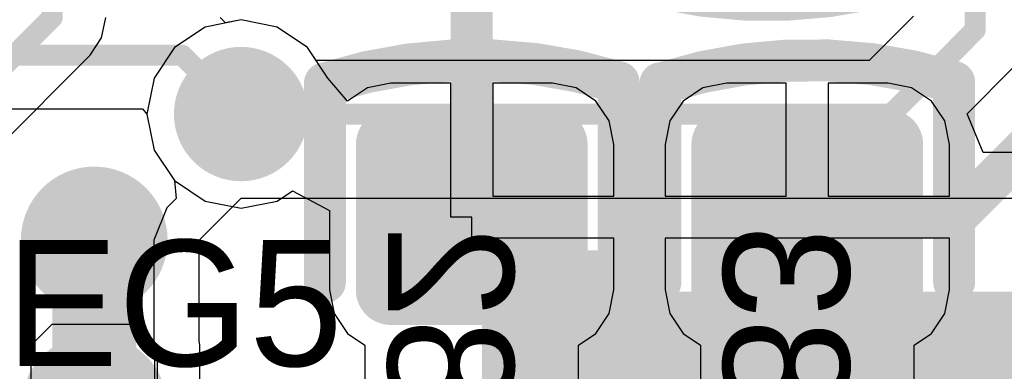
# Model space of a CAD drawing. Header units: millimetres. Extents: x 1.4 to 10.4, y 0 to 10.9.
# Tile 42 of 177: x 4.6622 to 4.897, y 2.9737 to 3.0575. Entities that reach past the tile are written whole.
import ezdxf

# ---------------------------------------------------------------- set-up
doc = ezdxf.new("R2010")
doc.units = ezdxf.units.MM
doc.header["$MEASUREMENT"] = 0
for name, color, linetype in [('BottomLayer', 5, 'Continuous'), ('BottomOverlay', 54, 'Continuous'), ('BottomPaste', 16, 'Continuous'), ('BottomSolder', 6, 'Continuous'), ('DrillDrawing', 1, 'Continuous'), ('DrillGuide', 244, 'Continuous'), ('InternalPlane1', 76, 'Continuous'), ('InternalPlane2', 16, 'Continuous'), ('Mechanical32', 56, 'Continuous'), ('MultiLayer', 9, 'Continuous'), ('TopLayer', 1, 'Continuous'), ('TopOverlay', 2, 'Continuous'), ('TopPaste', 8, 'Continuous'), ('TopSolder', 216, 'Continuous')]:
    doc.layers.add(name, color=color, linetype=linetype)

msp = doc.modelspace()

# ---------------------------------------------------------------- linework, layer by layer
at = {"layer": 'BottomLayer'}
for p, q in [((4.71132, 3.0567), (4.71001, 3.05801)), ((4.715, 3.05743), (4.71132, 3.0567)), ((4.72358, 3.05572), (4.715, 3.05743)), ((4.73086, 3.05086), (4.72358, 3.05572)), ((4.73572, 3.04358), (4.73086, 3.05086)), ((4.74038, 3.03809), (4.73572, 3.04358)), ((4.73572, 3.04358), (4.73572, 3.04358)), ((4.73572, 3.04358), (4.73572, 3.04358)), ((4.75071, 3.04237), (4.74512, 3.04126)), ((4.765, 3.04237), (4.75071, 3.04237)), ((4.765, 3.01043), (4.765, 3.04237)), ((4.78929, 3.04237), (4.775, 3.04237)), ((4.775, 3.04237), (4.775, 3.01543)), ((4.79488, 3.04126), (4.78929, 3.04237)), ((4.83071, 3.04237), (4.82512, 3.04126)), ((4.845, 3.04237), (4.83071, 3.04237)), ((4.845, 3.01543), (4.845, 3.04237)), ((4.86929, 3.04237), (4.855, 3.04237)), ((4.855, 3.04237), (4.855, 3.01543)), ((4.87488, 3.04126), (4.86929, 3.04237)), ((4.74512, 3.04126), (4.74038, 3.03809)), ((4.79962, 3.03809), (4.79488, 3.04126)), ((4.82512, 3.04126), (4.82038, 3.03809)), ((4.87962, 3.03809), (4.87488, 3.04126)), ((4.80279, 3.03335), (4.79962, 3.03809)), ((4.82038, 3.03809), (4.81721, 3.03335)), ((4.88279, 3.03335), (4.87962, 3.03809)), ((4.64986, 3.03626), (4.69154, 3.03626)), ((4.69154, 3.03626), (4.69257, 3.035)), ((4.69257, 3.035), (4.69428, 3.02642)), ((4.8039, 3.02776), (4.80279, 3.03335)), ((4.81721, 3.03335), (4.8161, 3.02776)), ((4.8839, 3.02776), (4.88279, 3.03335)), ((4.69428, 3.02642), (4.69914, 3.01914)), ((4.8039, 3.01543), (4.8039, 3.02776)), ((4.8161, 3.02776), (4.8161, 3.01543)), ((4.8839, 3.01543), (4.8839, 3.02776)), ((4.69914, 3.01914), (4.70642, 3.01428)), ((4.72358, 3.01428), (4.72728, 3.01674)), ((4.72728, 3.01674), (4.7361, 3.01203)), ((4.70642, 3.01428), (4.715, 3.01257)), ((4.715, 3.01257), (4.72358, 3.01428)), ((4.775, 3.01543), (4.8039, 3.01543)), ((4.8161, 3.01543), (4.845, 3.01543)), ((4.855, 3.01543), (4.8839, 3.01543)), ((4.7361, 3.01203), (4.7361, 2.99311)), ((4.77, 3.01043), (4.765, 3.01043)), ((4.77, 3.00543), (4.77, 3.01043)), ((4.8039, 3.00543), (4.77, 3.00543)), ((4.8039, 2.99311), (4.8039, 3.00543)), ((4.8839, 3.00543), (4.8161, 3.00543)), ((4.8161, 3.00543), (4.8161, 2.99311)), ((4.8839, 2.99311), (4.8839, 3.00543)), ((4.7361, 2.99311), (4.73721, 2.98752)), ((4.80279, 2.98752), (4.8039, 2.99311)), ((4.8161, 2.99311), (4.81721, 2.98752)), ((4.88279, 2.98752), (4.8839, 2.99311)), ((4.73721, 2.98752), (4.74038, 2.98278)), ((4.79962, 2.98278), (4.80279, 2.98752)), ((4.81721, 2.98752), (4.82038, 2.98278)), ((4.87962, 2.98278), (4.88279, 2.98752)), ((4.74038, 2.98278), (4.74453, 2.98)), ((4.79547, 2.98), (4.79962, 2.98278)), ((4.82038, 2.98278), (4.82453, 2.98)), ((4.87547, 2.98), (4.87962, 2.98278)), ((4.74453, 2.98), (4.74453, 2.97)), ((4.79547, 2.97), (4.79547, 2.98)), ((4.82453, 2.98), (4.82453, 2.97)), ((4.87547, 2.97), (4.87547, 2.98))]:
    msp.add_line(p, q, dxfattribs=at)
for points, const_width in [([(4.77, 3.01043), (4.77, 3.065)], 0.01), ([(3.844, 3.049), (4.701, 3.049)], 0.005), ([(4.701, 3.049), (4.715, 3.035)], 0.005), ([(4.88543, 3.01043), (4.92, 3.045)], 0.01), ([(4.85, 3.01043), (4.88543, 3.01043)], 0.01)]:
    msp.add_lwpolyline(points, dxfattribs=dict(at, const_width=const_width))
for points, const_width in [([(4.69975, 3.049, 1), (4.70225, 3.049, 1)], 0.0025), ([(4.69975, 3.049, 1), (4.70225, 3.049, 1)], 0.0025), ([(4.709, 3.035, 1), (4.721, 3.035, 1)], 0.012), ([(4.71375, 3.035, 1), (4.71625, 3.035, 1)], 0.0025), ([(4.74854, 3.02776, 1), (4.75287, 3.02776, 1)], 0.00433), ([(4.78713, 3.02776, 1), (4.79146, 3.02776, 1)], 0.00433), ([(4.82854, 3.02776, 1), (4.83287, 3.02776, 1)], 0.00433), ([(4.86713, 3.02776, 1), (4.87146, 3.02776, 1)], 0.00433), ([(4.6725, 3.005, 1), (4.6875, 3.005, 1)], 0.015), ([(4.7675, 3.01043, 1), (4.7725, 3.01043, 1)], 0.005), ([(4.8475, 3.01043, 1), (4.8525, 3.01043, 1)], 0.005), ([(4.88293, 3.01043, 1), (4.88793, 3.01043, 1)], 0.005), ([(4.88293, 3.01043, 1), (4.88793, 3.01043, 1)], 0.005), ([(4.74854, 2.99311, 1), (4.75287, 2.99311, 1)], 0.00433), ([(4.78713, 2.99311, 1), (4.79146, 2.99311, 1)], 0.00433), ([(4.82854, 2.99311, 1), (4.83287, 2.99311, 1)], 0.00433), ([(4.86713, 2.99311, 1), (4.87146, 2.99311, 1)], 0.00433), ([(4.6725, 2.965, 1), (4.6875, 2.965, 1)], 0.015)]:
    msp.add_lwpolyline(points, format="xyb", close=True, dxfattribs=dict(at, const_width=const_width))
for points in [[(4.75071, 3.03209), (4.75071, 2.98878), (4.78929, 3.03209), (4.78929, 2.98878)], [(4.83071, 3.03209), (4.83071, 2.98878), (4.86929, 3.03209), (4.86929, 2.98878)], [(4.74638, 3.02776), (4.74638, 2.99311), (4.79362, 3.02776), (4.79362, 2.99311)], [(4.82638, 3.02776), (4.82638, 2.99311), (4.87362, 3.02776), (4.87362, 2.99311)]]:
    msp.add_solid(points, dxfattribs=at)
at = {"layer": 'BottomOverlay', "const_width": 0.01}
for points in [[(4.73524, 3.04233, -0.154963), (4.80485, 3.0426)], [(4.81524, 3.04233, -0.154963), (4.88485, 3.0426)]]:
    msp.add_lwpolyline(points, format="xyb", dxfattribs=at)
for points in [[(4.735, 2.995), (4.735, 3.04233)], [(4.805, 2.995), (4.805, 3.0426)], [(4.815, 2.995), (4.815, 3.04233)], [(4.885, 2.995), (4.885, 3.0426)]]:
    msp.add_lwpolyline(points, dxfattribs=at)
at = {"layer": 'BottomOverlay', "const_width": 0.005}
for points in [[(4.7325, 3.04233, 1), (4.7375, 3.04233, 1)], [(4.73274, 3.04233, 1), (4.73774, 3.04233, 1)], [(4.80235, 3.0426, 1), (4.80735, 3.0426, 1)], [(4.8025, 3.0426, 1), (4.8075, 3.0426, 1)], [(4.8125, 3.04233, 1), (4.8175, 3.04233, 1)], [(4.81274, 3.04233, 1), (4.81774, 3.04233, 1)], [(4.88235, 3.0426, 1), (4.88735, 3.0426, 1)], [(4.8825, 3.0426, 1), (4.8875, 3.0426, 1)], [(4.7325, 2.995, 1), (4.7375, 2.995, 1)], [(4.8025, 2.995, 1), (4.8075, 2.995, 1)], [(4.8125, 2.995, 1), (4.8175, 2.995, 1)], [(4.8825, 2.995, 1), (4.8875, 2.995, 1)]]:
    msp.add_lwpolyline(points, format="xyb", close=True, dxfattribs=at)
at = {"layer": 'BottomPaste', "const_width": 0.00433}
for points in [[(4.74854, 3.02776, 1), (4.75287, 3.02776, 1)], [(4.78713, 3.02776, 1), (4.79146, 3.02776, 1)], [(4.82854, 3.02776, 1), (4.83287, 3.02776, 1)], [(4.86713, 3.02776, 1), (4.87146, 3.02776, 1)], [(4.74854, 2.99311, 1), (4.75287, 2.99311, 1)], [(4.78713, 2.99311, 1), (4.79146, 2.99311, 1)], [(4.82854, 2.99311, 1), (4.83287, 2.99311, 1)], [(4.86713, 2.99311, 1), (4.87146, 2.99311, 1)]]:
    msp.add_lwpolyline(points, format="xyb", close=True, dxfattribs=at)
at = {"layer": 'BottomPaste'}
for points in [[(4.75071, 3.03209), (4.75071, 2.98878), (4.78929, 3.03209), (4.78929, 2.98878)], [(4.83071, 3.03209), (4.83071, 2.98878), (4.86929, 3.03209), (4.86929, 2.98878)], [(4.74638, 3.02776), (4.74638, 2.99311), (4.79362, 3.02776), (4.79362, 2.99311)], [(4.82638, 3.02776), (4.82638, 2.99311), (4.87362, 3.02776), (4.87362, 2.99311)]]:
    msp.add_solid(points, dxfattribs=at)
at = {"layer": 'BottomSolder', "const_width": 0.00833}
for points in [[(4.74654, 3.02776, 1), (4.75487, 3.02776, 1)], [(4.78513, 3.02776, 1), (4.79346, 3.02776, 1)], [(4.82654, 3.02776, 1), (4.83487, 3.02776, 1)], [(4.86513, 3.02776, 1), (4.87346, 3.02776, 1)], [(4.74654, 2.99311, 1), (4.75487, 2.99311, 1)], [(4.78513, 2.99311, 1), (4.79346, 2.99311, 1)], [(4.82654, 2.99311, 1), (4.83487, 2.99311, 1)], [(4.86513, 2.99311, 1), (4.87346, 2.99311, 1)]]:
    msp.add_lwpolyline(points, format="xyb", close=True, dxfattribs=at)
at = {"layer": 'BottomSolder'}
for points in [[(4.75071, 3.03609), (4.75071, 2.98478), (4.78929, 3.03609), (4.78929, 2.98478)], [(4.83071, 3.03609), (4.83071, 2.98478), (4.86929, 3.03609), (4.86929, 2.98478)], [(4.74238, 3.02776), (4.74238, 2.99311), (4.79762, 3.02776), (4.79762, 2.99311)], [(4.82238, 3.02776), (4.82238, 2.99311), (4.87762, 3.02776), (4.87762, 2.99311)]]:
    msp.add_solid(points, dxfattribs=at)
at = {"layer": 'DrillDrawing'}
for points, const_width in [([(4.712, 3.035, 1), (4.718, 3.035, 1)], 0.006), ([(4.67625, 3.005, 1), (4.68375, 3.005, 1)], 0.0075)]:
    msp.add_lwpolyline(points, format="xyb", close=True, dxfattribs=dict(at, const_width=const_width))
at = {"layer": 'DrillGuide'}
for points, const_width in [([(4.712, 3.035, 1), (4.718, 3.035, 1)], 0.006), ([(4.67625, 3.005, 1), (4.68375, 3.005, 1)], 0.0075)]:
    msp.add_lwpolyline(points, format="xyb", close=True, dxfattribs=dict(at, const_width=const_width))
at = {"layer": 'InternalPlane1', "const_width": 0.016}
msp.add_lwpolyline([(4.707, 3.035, 1), (4.723, 3.035, 1)], format="xyb", close=True, dxfattribs=at)
at = {"layer": 'InternalPlane2'}
for points, const_width in [([(4.707, 3.035, 1), (4.723, 3.035, 1)], 0.016), ([(4.67125, 3.005, 1), (4.68875, 3.005, 1)], 0.0175), ([(4.67125, 2.965, 1), (4.68875, 2.965, 1)], 0.0175)]:
    msp.add_lwpolyline(points, format="xyb", close=True, dxfattribs=dict(at, const_width=const_width))
at = {"layer": 'MultiLayer'}
for points, const_width in [([(4.709, 3.035, 1), (4.721, 3.035, 1)], 0.012), ([(4.6725, 3.005, 1), (4.6875, 3.005, 1)], 0.015), ([(4.6725, 2.965, 1), (4.6875, 2.965, 1)], 0.015)]:
    msp.add_lwpolyline(points, format="xyb", close=True, dxfattribs=dict(at, const_width=const_width))
at = {"layer": 'TopLayer'}
for p, q in [((4.68177, 3.05312), (4.68274, 3.058)), ((4.715, 3.05743), (4.70642, 3.05572)), ((4.72358, 3.05572), (4.715, 3.05743)), ((4.87531, 3.05834), (4.86472, 3.04774)), ((4.70642, 3.05572), (4.69914, 3.05086)), ((4.73086, 3.05086), (4.72358, 3.05572)), ((4.67901, 3.04899), (4.68177, 3.05312)), ((4.69914, 3.05086), (4.69428, 3.04358)), ((4.73294, 3.04774), (4.73086, 3.05086)), ((4.6487, 3.01868), (4.67901, 3.04899)), ((4.86472, 3.04774), (4.73294, 3.04774)), ((4.88809, 3.03506), (4.89901, 3.04599)), ((4.69428, 3.04358), (4.69257, 3.035)), ((4.69257, 3.035), (4.69428, 3.02642)), ((4.89191, 3.02582), (4.88809, 3.03506)), ((4.69428, 3.02642), (4.69914, 3.01914)), ((5.085, 3.02582), (4.89191, 3.02582)), ((4.69914, 3.01914), (4.69956, 3.01487)), ((4.69956, 3.01487), (4.69735, 3.01265)), ((4.705, 3.005), (4.715, 3.015)), ((4.715, 3.015), (5.085, 3.015)), ((4.69735, 3.01265), (4.69418, 3.005)), ((4.69418, 3.005), (4.69418, 3.005)), ((4.69418, 3.005), (4.69418, 2.98098)), ((4.705, 2.98098), (4.705, 3.005)), ((4.665, 2.98), (4.67, 2.985)), ((4.67, 2.985), (4.69, 2.985)), ((4.69, 2.985), (4.695, 2.98)), ((4.665, 2.835), (4.665, 2.98)), ((4.69418, 2.98098), (4.69448, 2.98026)), ((4.69448, 2.98026), (4.69437, 2.98)), ((4.69437, 2.98), (4.69437, 2.94766)), ((4.695, 2.98), (4.695, 2.835)), ((4.7052, 2.98), (4.705, 2.98098)), ((4.7052, 2.93), (4.7052, 2.98))]:
    msp.add_line(p, q, dxfattribs=at)
for points, const_width in [([(4.89, 3.055), (4.89, 3.24)], 0.005), ([(4.67, 3.058), (4.67, 3.215)], 0.005), ([(4.627, 3.015), (4.67, 3.058)], 0.005), ([(4.87, 3.035), (4.89, 3.055)], 0.005), ([(4.715, 3.035), (4.87, 3.035)], 0.005), ([(4.68, 2.965), (4.68, 3.005)], 0.02)]:
    msp.add_lwpolyline(points, dxfattribs=dict(at, const_width=const_width))
for points, const_width in [([(4.66875, 3.058, 1), (4.67125, 3.058, 1)], 0.0025), ([(4.66875, 3.058, 1), (4.67125, 3.058, 1)], 0.0025), ([(4.88875, 3.055, 1), (4.89125, 3.055, 1)], 0.0025), ([(4.88875, 3.055, 1), (4.89125, 3.055, 1)], 0.0025), ([(4.709, 3.035, 1), (4.721, 3.035, 1)], 0.012), ([(4.71375, 3.035, 1), (4.71625, 3.035, 1)], 0.0025), ([(4.86875, 3.035, 1), (4.87125, 3.035, 1)], 0.0025), ([(4.86875, 3.035, 1), (4.87125, 3.035, 1)], 0.0025), ([(4.6725, 3.005, 1), (4.6875, 3.005, 1)], 0.015), ([(4.675, 3.005, 1), (4.685, 3.005, 1)], 0.01), ([(4.78723, 2.98683, 1), (4.7891, 2.98683, 1)], 0.00187), ([(4.6725, 2.965, 1), (4.6875, 2.965, 1)], 0.015), ([(4.675, 2.965, 1), (4.685, 2.965, 1)], 0.01)]:
    msp.add_lwpolyline(points, format="xyb", close=True, dxfattribs=dict(at, const_width=const_width))
for points in [[(4.78817, 2.9887), (4.78817, 2.9513), (5.07183, 2.9887), (5.07183, 2.9513)], [(4.7863, 2.98683), (4.7863, 2.95317), (5.0737, 2.98683), (5.0737, 2.95317)]]:
    msp.add_solid(points, dxfattribs=at)
at = {"layer": 'TopOverlay', "const_width": 0.01}
msp.add_lwpolyline([(4.87485, 3.0674, -0.154963), (4.80524, 3.06767)], format="xyb", dxfattribs=at)
for points in [[(4.77744, 2.96803), (4.77744, 2.99756)], [(4.77744, 2.99756), (4.81189, 2.99756)]]:
    msp.add_lwpolyline(points, dxfattribs=at)
at = {"layer": 'TopOverlay', "const_width": 0.005}
for points in [[(4.77494, 2.99756, 1), (4.77994, 2.99756, 1)], [(4.77494, 2.99756, 1), (4.77994, 2.99756, 1)], [(4.80939, 2.99756, 1), (4.81439, 2.99756, 1)]]:
    msp.add_lwpolyline(points, format="xyb", close=True, dxfattribs=at)
at = {"layer": 'TopPaste', "const_width": 0.00187}
msp.add_lwpolyline([(4.78723, 2.98683, 1), (4.7891, 2.98683, 1)], format="xyb", close=True, dxfattribs=at)
at = {"layer": 'TopPaste'}
for points in [[(4.78817, 2.9887), (4.78817, 2.9513), (5.07183, 2.9887), (5.07183, 2.9513)], [(4.7863, 2.98683), (4.7863, 2.95317), (5.0737, 2.98683), (5.0737, 2.95317)]]:
    msp.add_solid(points, dxfattribs=at)
at = {"layer": 'TopSolder', "const_width": 0.00587}
msp.add_lwpolyline([(4.78523, 2.98683, 1), (4.7911, 2.98683, 1)], format="xyb", close=True, dxfattribs=at)
at = {"layer": 'TopSolder'}
for points in [[(4.78817, 2.9927), (4.78817, 2.9473), (5.07183, 2.9927), (5.07183, 2.9473)], [(4.7823, 2.98683), (4.7823, 2.95317), (5.0777, 2.98683), (5.0777, 2.95317)]]:
    msp.add_solid(points, dxfattribs=at)

# ---------------------------------------------------------------- texts
at = {"layer": 'Mechanical32', "text_generation_flag": 2}
for s, p in [('C82', (4.75, 2.935)), ('C83', (4.83, 2.935))]:
    msp.add_text(s, height=0.03, rotation=270, dxfattribs=at).set_placement(p)
at = {"layer": 'TopOverlay'}
msp.add_text('REG5', height=0.03, rotation=360, dxfattribs=at).set_placement((4.63, 2.975))

doc.saveas('drawing.dxf')
